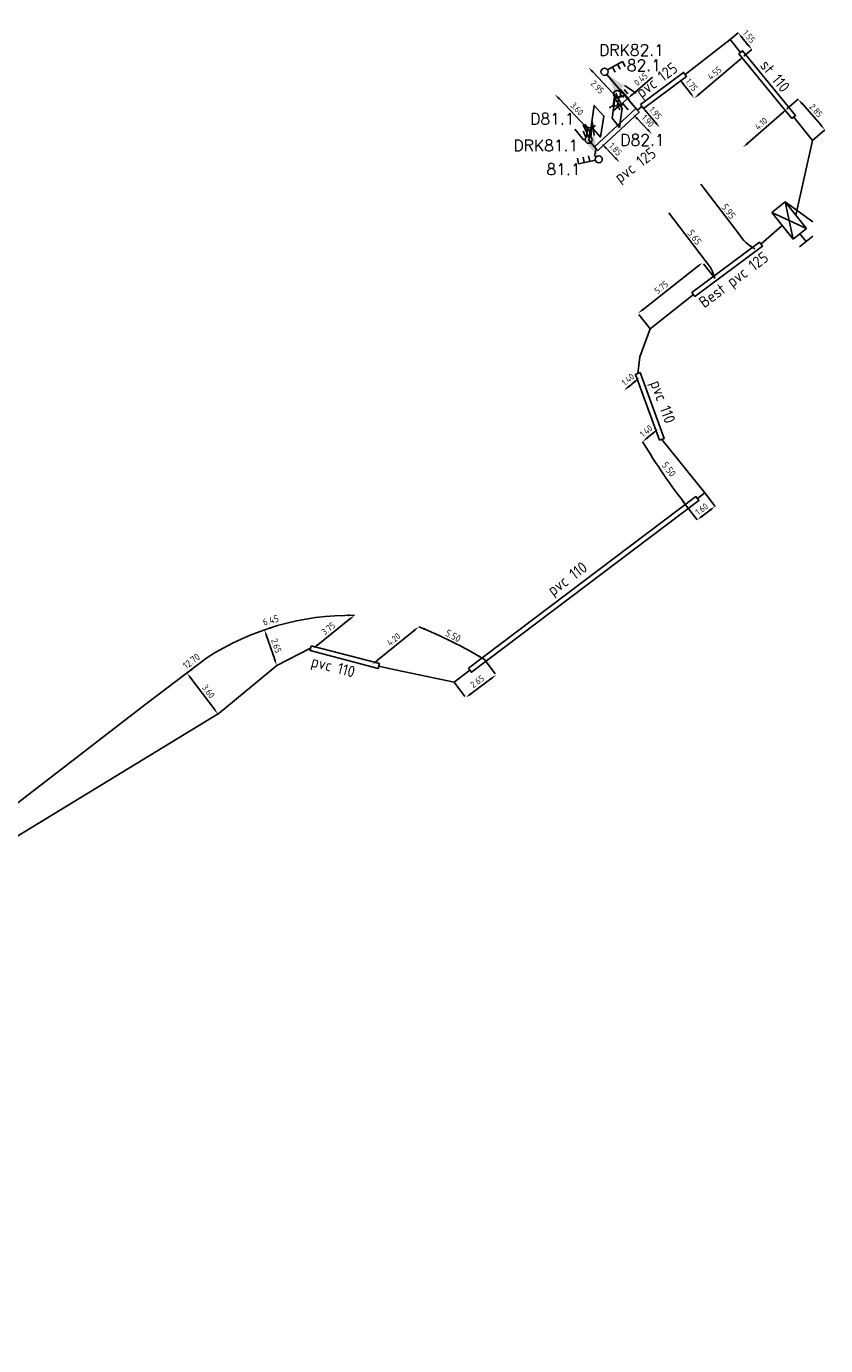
# Model space of a CAD drawing. Header units: metres. Extents: x 139951 to 140063, y 457693 to 457786.
# Tile 2 of 2: x 140007 to 140063, y 457693 to 457786. Entities that reach past the tile are written whole.
import ezdxf
from ezdxf.enums import TextEntityAlignment as Align

# ---------------------------------------------------------------- set-up
doc = ezdxf.new("R2010")
doc.units = ezdxf.units.M
doc.linetypes.add('HIDDEN', pattern=[9.525, 6.35, -3.175])
for name, color, linetype in [('00VTN-KABEL', 6, 'Continuous'), ('00VTN-MAATVOERING', 1, 'Continuous'), ('00VTN-MANTELBUIS', 4, 'Continuous'), ('02', 3, 'Continuous'), ('DETECTIELUSSEN', 2, 'Continuous'), ('SYMBOLEN', 3, 'Continuous')]:
    doc.layers.add(name, color=color, linetype=linetype)
doc.styles.add('iso2', font='isocp.shx')
doc.styles.add('SIMPLEX', font='simplex.shx')
doc.dimstyles.new('ISO-25', dxfattribs={"dimtxt": 0.45, "dimasz": 0.45, "dimexe": 0, "dimexo": 0.625, "dimgap": 0.2, "dimtad": 1, "dimrnd": 0.05, "dimdsep": 46, "dimtxsty": 'iso2', "dimcen": 2.5, "dimadec": 0, "dimazin": 0, "dimtfac": 1, "dimtmove": 0, "dimatfit": 3, "dimfxl": 1, "dimarcsym": 0})

# ---------------------------------------------------------------- blocks, each defined once
blk = doc.blocks.new('u22')
at = {"layer": 'SYMBOLEN'}
for p, q in [((0, -1.2), (0, 1.2)), ((0, -1.2), (4.8, 1.2)), ((0, 1.2), (4.8, -1.2)), ((0, 1.2), (4.8, 1.2)), ((4.8, 1.2), (4.8, -1.2)), ((4.8, -1.2), (0, -1.2))]:
    blk.add_line(p, q, dxfattribs=at)
blk = doc.blocks.new('klep')
at = {"layer": 'SYMBOLEN'}
for p, q in [((0, 1.2), (4.64, 2.44)), ((4.8, 0), (6.18, 0)), ((6.18, 1.2), (6.18, -1.2))]:
    blk.add_line(p, q, dxfattribs=at)
blk = doc.blocks.new('u9')
at = {"layer": 'SYMBOLEN'}
blk.add_circle((0, 0), 0.5, dxfattribs=at)
blk = doc.blocks.new('U19')
at = {"layer": 'SYMBOLEN'}
for p, q in [((0.39, 0.31), (1.75, 0.31)), ((0.4, -0.3), (1.73, -0.3))]:
    blk.add_line(p, q, dxfattribs=at)
blk.add_arc((2.49, -0.01), 0.815, 116.8133, 243.1867, dxfattribs=at)
blk = doc.blocks.new('u3')
at = {"layer": 'SYMBOLEN'}
for p, q in [((2.8, 0.8), (4.73, 1.32)), ((2.8, 0), (4.8, 0)), ((3.2, 0.4), (4, 0.4)), ((2.8, -0.8), (4.73, -1.32)), ((3.2, -0.4), (4, -0.4))]:
    blk.add_line(p, q, dxfattribs=at)
blk.add_solid([(0, 0), (2.8, 0.8), (2.8, -0.8)], dxfattribs=at)
blk = doc.blocks.new('u10')
at = {"layer": 'SYMBOLEN'}
for p, q in [((0, 0), (2.4, 0)), ((0.8, 0), (0.8, 0.8)), ((1.6, 0), (1.6, 0.8)), ((2.4, 0), (2.4, 0.8))]:
    blk.add_line(p, q, dxfattribs=at)
blk = doc.blocks.new('*D7')
at = {"layer": '00VTN-MAATVOERING', "color": 0, "lineweight": -2, "ltscale": 0.2}
blk.add_line((140053.93, 457780.89), (140053.424, 457781.552), dxfattribs=at)
at = {"layer": '00VTN-MAATVOERING', "color": 0, "ltscale": 0.2}
for points in [[(140053.483, 457781.598), (140053.364, 457781.507), (140053.15, 457781.91)], [(140053.989, 457780.936), (140053.87, 457780.845), (140054.203, 457780.533)]]:
    blk.add_solid(points, dxfattribs=at)
at = {"layer": 'Defpoints', "color": 0, "ltscale": 0.2}
for p in [(140053.15, 457781.91), (140053.15, 457781.91), (140054.203, 457780.533)]:
    blk.add_point(p, dxfattribs=at)
at = {"layer": '00VTN-MAATVOERING', "color": 0, "ltscale": 0.2, "insert": (140054.014, 457781.479), "char_height": 0.45, "attachment_point": 5, "rotation": 307.4071, "style": 'iso2'}
blk.add_mtext('1.75', dxfattribs=at)
blk = doc.blocks.new('*D8')
at = {"layer": '00VTN-MAATVOERING', "color": 0, "linetype": 'HIDDEN', "lineweight": -2, "ltscale": 0.2}
for p, q in [((140049.91, 457779.408), (140049.909, 457779.407)), ((140051.23, 457778.017), (140051.229, 457778.016))]:
    blk.add_line(p, q, dxfattribs=at)
at = {"layer": '00VTN-MAATVOERING', "color": 0, "lineweight": -2, "ltscale": 0.2}
blk.add_line((140050.219, 457779.081), (140050.92, 457778.343), dxfattribs=at)
at = {"layer": '00VTN-MAATVOERING', "color": 0, "ltscale": 0.2}
for points in [[(140050.273, 457779.132), (140050.165, 457779.029), (140049.909, 457779.407)], [(140050.974, 457778.394), (140050.865, 457778.291), (140051.229, 457778.016)]]:
    blk.add_solid(points, dxfattribs=at)
at = {"layer": 'Defpoints', "color": 0, "ltscale": 0.2}
for p in [(140049.91, 457779.408), (140051.229, 457778.016), (140051.23, 457778.017)]:
    blk.add_point(p, dxfattribs=at)
at = {"layer": '00VTN-MAATVOERING', "color": 0, "ltscale": 0.2, "insert": (140050.937, 457778.942), "char_height": 0.45, "attachment_point": 5, "rotation": 313.50577, "style": 'iso2'}
blk.add_mtext('1.90', dxfattribs=at)
blk = doc.blocks.new('*D9')
at = {"layer": '00VTN-MAATVOERING', "color": 0, "lineweight": -2, "ltscale": 0.2}
blk.add_line((140050.816, 457779.612), (140051.485, 457778.822), dxfattribs=at)
at = {"layer": '00VTN-MAATVOERING', "color": 0, "ltscale": 0.2}
for points in [[(140050.873, 457779.66), (140050.759, 457779.564), (140050.525, 457779.955)], [(140051.542, 457778.87), (140051.427, 457778.773), (140051.775, 457778.478)]]:
    blk.add_solid(points, dxfattribs=at)
at = {"layer": 'Defpoints', "color": 0, "ltscale": 0.2}
for p in [(140050.525, 457779.955), (140051.775, 457778.478), (140051.775, 457778.478)]:
    blk.add_point(p, dxfattribs=at)
at = {"layer": '00VTN-MAATVOERING', "color": 0, "ltscale": 0.2, "insert": (140051.475, 457779.492), "char_height": 0.45, "attachment_point": 5, "rotation": 310.24068, "style": 'iso2'}
blk.add_mtext('1.95', dxfattribs=at)
blk = doc.blocks.new('*D10')
at = {"layer": '00VTN-MAATVOERING', "color": 0, "lineweight": -2, "ltscale": 0.2}
blk.add_line((140054.547, 457780.824), (140057.347, 457783.194), dxfattribs=at)
at = {"layer": '00VTN-MAATVOERING', "color": 0, "linetype": 'HIDDEN', "lineweight": -2, "ltscale": 0.2}
for p, q in [((140057.691, 457783.485), (140057.691, 457783.485)), ((140054.203, 457780.533), (140054.203, 457780.533))]:
    blk.add_line(p, q, dxfattribs=at)
at = {"layer": '00VTN-MAATVOERING', "color": 0, "ltscale": 0.2}
for points in [[(140057.299, 457783.251), (140057.396, 457783.137), (140057.691, 457783.485)], [(140054.498, 457780.881), (140054.595, 457780.766), (140054.203, 457780.533)]]:
    blk.add_solid(points, dxfattribs=at)
at = {"layer": 'Defpoints', "color": 0, "ltscale": 0.2}
for p in [(140057.691, 457783.485), (140057.691, 457783.485), (140054.203, 457780.533)]:
    blk.add_point(p, dxfattribs=at)
at = {"layer": '00VTN-MAATVOERING', "color": 0, "ltscale": 0.2, "insert": (140055.634, 457782.301), "char_height": 0.45, "attachment_point": 5, "rotation": 40.24024, "style": 'iso2'}
blk.add_mtext('4.55', dxfattribs=at)
blk = doc.blocks.new('*D11')
at = {"layer": '00VTN-MAATVOERING', "color": 0, "lineweight": -2, "ltscale": 0.2}
blk.add_line((140057.971, 457777.377), (140060.389, 457779.491), dxfattribs=at)
at = {"layer": '00VTN-MAATVOERING', "color": 0, "ltscale": 0.2}
for points in [[(140060.34, 457779.547), (140060.438, 457779.435), (140060.728, 457779.787)], [(140057.921, 457777.434), (140058.02, 457777.321), (140057.632, 457777.081)]]:
    blk.add_solid(points, dxfattribs=at)
at = {"layer": 'Defpoints', "color": 0, "ltscale": 0.2}
for p in [(140060.728, 457779.787), (140060.728, 457779.787), (140057.632, 457777.081)]:
    blk.add_point(p, dxfattribs=at)
at = {"layer": '00VTN-MAATVOERING', "color": 0, "ltscale": 0.2, "insert": (140058.9, 457778.754), "char_height": 0.45, "attachment_point": 5, "rotation": 41.15897, "style": 'iso2'}
blk.add_mtext('4.10', dxfattribs=at)
blk = doc.blocks.new('*D12')
at = {"layer": '00VTN-MAATVOERING', "color": 0, "linetype": 'HIDDEN', "lineweight": -2, "ltscale": 0.2}
for p, q in [((140056.722, 457784.665), (140057.293, 457785.133)), ((140057.691, 457783.485), (140058.262, 457783.954))]:
    blk.add_line(p, q, dxfattribs=at)
at = {"layer": '00VTN-MAATVOERING', "color": 0, "lineweight": -2, "ltscale": 0.2}
blk.add_line((140057.976, 457784.301), (140057.578, 457784.786), dxfattribs=at)
at = {"layer": '00VTN-MAATVOERING', "color": 0, "ltscale": 0.2}
for points in [[(140057.636, 457784.833), (140057.52, 457784.738), (140057.293, 457785.133)], [(140058.034, 457784.349), (140057.918, 457784.254), (140058.262, 457783.954)]]:
    blk.add_solid(points, dxfattribs=at)
at = {"layer": 'Defpoints', "color": 0, "ltscale": 0.2}
for p in [(140057.293, 457785.133), (140056.722, 457784.665), (140057.691, 457783.485)]:
    blk.add_point(p, dxfattribs=at)
at = {"layer": '00VTN-MAATVOERING', "color": 0, "ltscale": 0.2, "insert": (140058.055, 457784.875), "char_height": 0.45, "attachment_point": 5, "rotation": 309.40147, "style": 'iso2'}
blk.add_mtext('1.55', dxfattribs=at)
blk = doc.blocks.new('*D13')
at = {"layer": '00VTN-MAATVOERING', "color": 0, "linetype": 'HIDDEN', "lineweight": -2, "ltscale": 0.2}
for p, q in [((140060.719, 457779.783), (140061.506, 457780.472)), ((140062.521, 457777.566), (140063.386, 457778.324))]:
    blk.add_line(p, q, dxfattribs=at)
at = {"layer": '00VTN-MAATVOERING', "color": 0, "lineweight": -2, "ltscale": 0.2}
blk.add_line((140061.803, 457780.133), (140063.09, 457778.662), dxfattribs=at)
at = {"layer": '00VTN-MAATVOERING', "color": 0, "ltscale": 0.2}
for points in [[(140061.859, 457780.183), (140061.746, 457780.084), (140061.506, 457780.472)], [(140063.146, 457778.712), (140063.034, 457778.613), (140063.386, 457778.324)]]:
    blk.add_solid(points, dxfattribs=at)
at = {"layer": 'Defpoints', "color": 0, "ltscale": 0.2}
for p in [(140060.719, 457779.783), (140063.386, 457778.324), (140062.521, 457777.566)]:
    blk.add_point(p, dxfattribs=at)
at = {"layer": '00VTN-MAATVOERING', "color": 0, "ltscale": 0.2, "insert": (140062.766, 457779.678), "char_height": 0.45, "attachment_point": 5, "rotation": 311.18794, "style": 'iso2'}
blk.add_mtext('2.85', dxfattribs=at)
blk = doc.blocks.new('*D14')
at = {"layer": '00VTN-MAATVOERING', "color": 0, "linetype": 'HIDDEN', "lineweight": -2, "ltscale": 0.2}
for p, q in [((140050.345, 457760.878), (140050.345, 457760.877)), ((140049.271, 457759.993), (140049.271, 457759.992))]:
    blk.add_line(p, q, dxfattribs=at)
at = {"layer": '00VTN-MAATVOERING', "color": 0, "lineweight": -2, "ltscale": 0.2}
blk.add_line((140049.619, 457760.279), (140049.998, 457760.591), dxfattribs=at)
at = {"layer": '00VTN-MAATVOERING', "color": 0, "ltscale": 0.2}
for points in [[(140049.95, 457760.649), (140050.046, 457760.533), (140050.345, 457760.877)], [(140049.571, 457760.337), (140049.666, 457760.221), (140049.271, 457759.992)]]:
    blk.add_solid(points, dxfattribs=at)
at = {"layer": 'Defpoints', "color": 0, "ltscale": 0.2}
for p in [(140050.345, 457760.878), (140050.345, 457760.877), (140049.271, 457759.993)]:
    blk.add_point(p, dxfattribs=at)
at = {"layer": '00VTN-MAATVOERING', "color": 0, "ltscale": 0.2, "insert": (140049.538, 457760.763), "char_height": 0.45, "attachment_point": 5, "rotation": 39.49542, "style": 'iso2'}
blk.add_mtext('1.40', dxfattribs=at)
blk = doc.blocks.new('*D15')
at = {"layer": '00VTN-MAATVOERING', "color": 0, "lineweight": -2, "ltscale": 0.2}
blk.add_line((140050.923, 457756.671), (140051.304, 457756.984), dxfattribs=at)
at = {"layer": '00VTN-MAATVOERING', "color": 0, "linetype": 'HIDDEN', "lineweight": -2, "ltscale": 0.2}
for p, q in [((140051.652, 457757.27), (140051.652, 457757.27)), ((140050.575, 457756.385), (140050.575, 457756.385))]:
    blk.add_line(p, q, dxfattribs=at)
at = {"layer": '00VTN-MAATVOERING', "color": 0, "ltscale": 0.2}
for points in [[(140051.257, 457757.042), (140051.352, 457756.927), (140051.652, 457757.27)], [(140050.875, 457756.729), (140050.97, 457756.613), (140050.575, 457756.385)]]:
    blk.add_solid(points, dxfattribs=at)
at = {"layer": 'Defpoints', "color": 0, "ltscale": 0.2}
for p in [(140051.652, 457757.27), (140051.652, 457757.27), (140050.575, 457756.385)]:
    blk.add_point(p, dxfattribs=at)
at = {"layer": '00VTN-MAATVOERING', "color": 0, "ltscale": 0.2, "insert": (140050.822, 457757.139), "char_height": 0.45, "attachment_point": 5, "rotation": 39.39361, "style": 'iso2'}
blk.add_mtext('1.40', dxfattribs=at)
blk = doc.blocks.new('*D16')
at = {"layer": '00VTN-MAATVOERING', "color": 0, "lineweight": -2, "ltscale": 0.2}
blk.add_line((140034.49, 457743.09), (140031.941, 457741.014), dxfattribs=at)
at = {"layer": '00VTN-MAATVOERING', "color": 0, "ltscale": 0.2}
for points in [[(140034.443, 457743.148), (140034.537, 457743.032), (140034.839, 457743.374)], [(140031.894, 457741.072), (140031.989, 457740.956), (140031.592, 457740.73)]]:
    blk.add_solid(points, dxfattribs=at)
at = {"layer": 'Defpoints', "color": 0, "ltscale": 0.2}
for p in [(140034.839, 457743.374), (140031.592, 457740.73), (140031.592, 457740.73)]:
    blk.add_point(p, dxfattribs=at)
at = {"layer": '00VTN-MAATVOERING', "color": 0, "ltscale": 0.2, "insert": (140033.079, 457742.489), "char_height": 0.45, "attachment_point": 5, "rotation": 39.15904, "style": 'iso2'}
blk.add_mtext('4.20', dxfattribs=at)
blk = doc.blocks.new('*D17')
at = {"layer": '00VTN-MAATVOERING', "color": 0, "lineweight": -2, "ltscale": 0.2}
blk.add_line((140029.973, 457743.9), (140027.738, 457742.112), dxfattribs=at)
at = {"layer": '00VTN-MAATVOERING', "color": 0, "ltscale": 0.2}
for points in [[(140029.927, 457743.958), (140030.02, 457743.841), (140030.325, 457744.181)], [(140027.691, 457742.17), (140027.785, 457742.053), (140027.387, 457741.83)]]:
    blk.add_solid(points, dxfattribs=at)
at = {"layer": 'Defpoints', "color": 0, "ltscale": 0.2}
for p in [(140030.325, 457744.181), (140027.387, 457741.83), (140027.387, 457741.83)]:
    blk.add_point(p, dxfattribs=at)
at = {"layer": '00VTN-MAATVOERING', "color": 0, "ltscale": 0.2, "insert": (140028.482, 457743.251), "char_height": 0.45, "attachment_point": 5, "rotation": 38.66066, "style": 'iso2'}
blk.add_mtext('3.75', dxfattribs=at)
blk = doc.blocks.new('*D18')
at = {"layer": '00VTN-MAATVOERING', "color": 0, "lineweight": -2, "ltscale": 0.2}
blk.add_line((140048.654, 457776.344), (140048.007, 457777.025), dxfattribs=at)
at = {"layer": '00VTN-MAATVOERING', "color": 0, "ltscale": 0.2}
for points in [[(140048.061, 457777.077), (140047.952, 457776.974), (140047.697, 457777.352)], [(140048.708, 457776.396), (140048.6, 457776.293), (140048.964, 457776.018)]]:
    blk.add_solid(points, dxfattribs=at)
at = {"layer": 'Defpoints', "color": 0, "ltscale": 0.2}
for p in [(140047.697, 457777.352), (140047.697, 457777.352), (140048.964, 457776.018)]:
    blk.add_point(p, dxfattribs=at)
at = {"layer": '00VTN-MAATVOERING', "color": 0, "ltscale": 0.2, "insert": (140048.667, 457776.947), "char_height": 0.45, "attachment_point": 5, "rotation": 313.54125, "style": 'iso2'}
blk.add_mtext('1.85', dxfattribs=at)
blk = doc.blocks.new('*D23')
at = {"layer": '00VTN-MAATVOERING', "color": 0, "linetype": 'HIDDEN', "lineweight": -2, "ltscale": 0.2}
for p, q in [((140018.633, 457740.19), (140018.542, 457740.12)), ((140020.818, 457737.306), (140020.726, 457737.237))]:
    blk.add_line(p, q, dxfattribs=at)
at = {"layer": '00VTN-MAATVOERING', "color": 0, "lineweight": -2, "ltscale": 0.2}
blk.add_line((140020.455, 457737.596), (140018.813, 457739.762), dxfattribs=at)
at = {"layer": '00VTN-MAATVOERING', "color": 0, "ltscale": 0.2}
for points in [[(140018.873, 457739.807), (140018.754, 457739.716), (140018.542, 457740.12)], [(140020.514, 457737.641), (140020.395, 457737.55), (140020.726, 457737.237)]]:
    blk.add_solid(points, dxfattribs=at)
at = {"layer": 'Defpoints', "color": 0, "ltscale": 0.2}
for p in [(140018.542, 457740.12), (140018.633, 457740.19), (140020.818, 457737.306)]:
    blk.add_point(p, dxfattribs=at)
at = {"layer": '00VTN-MAATVOERING', "color": 0, "ltscale": 0.2, "insert": (140020.051, 457738.832), "char_height": 0.45, "attachment_point": 5, "rotation": 307.15173, "style": 'iso2'}
blk.add_mtext('3.60', dxfattribs=at)
blk = doc.blocks.new('*D24')
at = {"layer": '00VTN-MAATVOERING', "color": 0, "linetype": 'HIDDEN', "lineweight": -2, "ltscale": 0.2}
for p, q in [((140024.003, 457743.165), (140023.991, 457743.161)), ((140024.869, 457740.657), (140024.857, 457740.653))]:
    blk.add_line(p, q, dxfattribs=at)
at = {"layer": '00VTN-MAATVOERING', "color": 0, "lineweight": -2, "ltscale": 0.2}
blk.add_line((140024.71, 457741.078), (140024.138, 457742.735), dxfattribs=at)
at = {"layer": '00VTN-MAATVOERING', "color": 0, "ltscale": 0.2}
for points in [[(140024.209, 457742.76), (140024.067, 457742.711), (140023.991, 457743.161)], [(140024.781, 457741.102), (140024.639, 457741.054), (140024.857, 457740.653)]]:
    blk.add_solid(points, dxfattribs=at)
at = {"layer": 'Defpoints', "color": 0, "ltscale": 0.2}
for p in [(140023.991, 457743.161), (140024.003, 457743.165), (140024.869, 457740.657)]:
    blk.add_point(p, dxfattribs=at)
at = {"layer": '00VTN-MAATVOERING', "color": 0, "ltscale": 0.2, "insert": (140024.828, 457742.038), "char_height": 0.45, "attachment_point": 5, "rotation": 289.04015, "style": 'iso2'}
blk.add_mtext('2.65', dxfattribs=at)
blk = doc.blocks.new('*D28')
at = {"layer": '00VTN-MAATVOERING', "color": 0, "linetype": 'HIDDEN', "lineweight": -2, "ltscale": 0.2}
for p, q in [((140054.952, 457752.788), (140055.67, 457751.837)), ((140053.691, 457751.836), (140054.409, 457750.885))]:
    blk.add_line(p, q, dxfattribs=at)
at = {"layer": '00VTN-MAATVOERING', "color": 0, "lineweight": -2, "ltscale": 0.2}
blk.add_line((140054.769, 457751.156), (140055.311, 457751.566), dxfattribs=at)
at = {"layer": '00VTN-MAATVOERING', "color": 0, "ltscale": 0.2}
for points in [[(140055.266, 457751.626), (140055.356, 457751.506), (140055.67, 457751.837)], [(140054.723, 457751.216), (140054.814, 457751.096), (140054.409, 457750.885)]]:
    blk.add_solid(points, dxfattribs=at)
at = {"layer": 'Defpoints', "color": 0, "ltscale": 0.2}
for p in [(140054.952, 457752.788), (140053.691, 457751.836), (140055.67, 457751.837)]:
    blk.add_point(p, dxfattribs=at)
at = {"layer": '00VTN-MAATVOERING', "color": 0, "ltscale": 0.2, "insert": (140054.725, 457751.656), "char_height": 0.45, "attachment_point": 5, "rotation": 37.06341, "style": 'iso2'}
blk.add_mtext('1.60', dxfattribs=at)
blk = doc.blocks.new('*D29')
at = {"layer": '00VTN-MAATVOERING', "color": 0, "lineweight": -2, "ltscale": 0.2}
blk.add_line((140047.076, 457782.384), (140048.506, 457780.881), dxfattribs=at)
at = {"layer": '00VTN-MAATVOERING', "color": 0, "ltscale": 0.2}
for points in [[(140047.13, 457782.436), (140047.022, 457782.332), (140046.766, 457782.71)], [(140048.56, 457780.933), (140048.451, 457780.829), (140048.816, 457780.555)]]:
    blk.add_solid(points, dxfattribs=at)
at = {"layer": 'Defpoints', "color": 0, "ltscale": 0.2}
for p in [(140046.766, 457782.71), (140048.816, 457780.555), (140048.816, 457780.555)]:
    blk.add_point(p, dxfattribs=at)
at = {"layer": '00VTN-MAATVOERING', "color": 0, "ltscale": 0.2, "insert": (140047.389, 457781.33), "char_height": 0.45, "attachment_point": 5, "rotation": 313.56743, "style": 'iso2'}
blk.add_mtext('2.95', dxfattribs=at)
blk = doc.blocks.new('*D30')
at = {"layer": '00VTN-MAATVOERING', "color": 0, "lineweight": -2, "ltscale": 0.2}
blk.add_line((140044.72, 457780.484), (140046.583, 457778.524), dxfattribs=at)
at = {"layer": '00VTN-MAATVOERING', "color": 0, "ltscale": 0.2}
for points in [[(140044.774, 457780.535), (140044.666, 457780.432), (140044.41, 457780.81)], [(140046.637, 457778.575), (140046.528, 457778.472), (140046.893, 457778.197)]]:
    blk.add_solid(points, dxfattribs=at)
at = {"layer": 'Defpoints', "color": 0, "ltscale": 0.2}
for p in [(140044.41, 457780.81), (140046.893, 457778.197), (140046.893, 457778.197)]:
    blk.add_point(p, dxfattribs=at)
at = {"layer": '00VTN-MAATVOERING', "color": 0, "ltscale": 0.2, "insert": (140045.96, 457779.796), "char_height": 0.45, "attachment_point": 5, "rotation": 313.54125, "style": 'iso2'}
blk.add_mtext('3.60', dxfattribs=at)
blk = doc.blocks.new('*D31')
at = {"layer": '00VTN-MAATVOERING', "color": 0, "linetype": 'HIDDEN', "lineweight": -2, "ltscale": 0.2}
for p, q in [((140039.449, 457741.079), (140040.27, 457739.983)), ((140037.319, 457739.483), (140038.14, 457738.387))]:
    blk.add_line(p, q, dxfattribs=at)
at = {"layer": '00VTN-MAATVOERING', "color": 0, "lineweight": -2, "ltscale": 0.2}
blk.add_line((140039.91, 457739.713), (140038.501, 457738.657), dxfattribs=at)
at = {"layer": '00VTN-MAATVOERING', "color": 0, "ltscale": 0.2}
for points in [[(140039.865, 457739.773), (140039.955, 457739.653), (140040.27, 457739.983)], [(140038.456, 457738.717), (140038.546, 457738.597), (140038.14, 457738.387)]]:
    blk.add_solid(points, dxfattribs=at)
at = {"layer": 'Defpoints', "color": 0, "ltscale": 0.2}
for p in [(140039.449, 457741.079), (140037.319, 457739.483), (140038.14, 457738.387)]:
    blk.add_point(p, dxfattribs=at)
at = {"layer": '00VTN-MAATVOERING', "color": 0, "ltscale": 0.2, "insert": (140038.95, 457739.525), "char_height": 0.45, "attachment_point": 5, "rotation": 36.85524, "style": 'iso2'}
blk.add_mtext('2.65', dxfattribs=at)
blk = doc.blocks.new('*D32')
at = {"layer": '00VTN-MAATVOERING', "color": 0, "lineweight": -2, "ltscale": 0.2}
blk.add_line((140054.435, 457768.701), (140050.606, 457765.692), dxfattribs=at)
at = {"layer": '00VTN-MAATVOERING', "color": 0, "linetype": 'HIDDEN', "lineweight": -2, "ltscale": 0.2}
for p, q in [((140055.641, 457767.895), (140054.788, 457768.979)), ((140051.104, 457764.33), (140050.252, 457765.414))]:
    blk.add_line(p, q, dxfattribs=at)
at = {"layer": '00VTN-MAATVOERING', "color": 0, "ltscale": 0.2}
for points in [[(140054.388, 457768.76), (140054.481, 457768.642), (140054.788, 457768.979)], [(140050.559, 457765.751), (140050.652, 457765.633), (140050.252, 457765.414)]]:
    blk.add_solid(points, dxfattribs=at)
at = {"layer": 'Defpoints', "color": 0, "ltscale": 0.2}
for p in [(140055.641, 457767.895), (140050.252, 457765.414), (140051.104, 457764.33)]:
    blk.add_point(p, dxfattribs=at)
at = {"layer": '00VTN-MAATVOERING', "color": 0, "ltscale": 0.2, "insert": (140051.887, 457767.24), "char_height": 0.45, "attachment_point": 5, "rotation": 38.16084, "style": 'iso2'}
blk.add_mtext('5.75', dxfattribs=at)
blk = doc.blocks.new('*D33')
at = {"layer": '00VTN-MAATVOERING', "color": 0, "lineweight": -2, "ltscale": 0.2}
for p, q in [((140049.853, 457780.801), (140051.266, 457782.01)), ((140049.152, 457780.201), (140049.511, 457780.509)), ((140048.81, 457779.909), (140048.468, 457779.616))]:
    blk.add_line(p, q, dxfattribs=at)
at = {"layer": '00VTN-MAATVOERING', "color": 0, "linetype": 'HIDDEN', "lineweight": -2, "ltscale": 0.2}
for p, q in [((140049.559, 457779.726), (140049.152, 457780.201)), ((140049.918, 457780.034), (140049.511, 457780.509))]:
    blk.add_line(p, q, dxfattribs=at)
at = {"layer": '00VTN-MAATVOERING', "color": 0, "ltscale": 0.2}
for points in [[(140048.762, 457779.966), (140048.859, 457779.852), (140049.152, 457780.201)], [(140049.805, 457780.858), (140049.902, 457780.744), (140049.511, 457780.509)]]:
    blk.add_solid(points, dxfattribs=at)
at = {"layer": 'Defpoints', "color": 0, "ltscale": 0.2}
for p in [(140049.152, 457780.201), (140049.511, 457780.509), (140049.511, 457780.509)]:
    blk.add_point(p, dxfattribs=at)
at = {"layer": '00VTN-MAATVOERING', "color": 0, "ltscale": 0.2, "insert": (140050.454, 457781.875), "char_height": 0.45, "attachment_point": 5, "rotation": 40.55062, "style": 'iso2'}
blk.add_mtext('0.45', dxfattribs=at)

msp = doc.modelspace()

# ---------------------------------------------------------------- linework, layer by layer
at = {"layer": '00VTN-KABEL'}
for p, q in [((140048.96, 457781.008), (140049.029, 457781.073)), ((140048.614, 457780.485), (140049.323, 457780.729)), ((140046.802, 457777.596), (140046.946, 457778.55))]:
    msp.add_line(p, q, dxfattribs=at)
for points in [[(140053.562, 457782.216), (140056.722, 457784.665), (140057.461, 457783.764)], [(140048.059, 457782.206), (140049.029, 457781.073), (140050.213, 457779.689)], [(140050.213, 457779.689), (140050.525, 457779.955)], [(140061.195, 457779.218), (140062.521, 457777.566), (140061.347, 457772.322)], [(140047.306, 457776.989), (140046.802, 457777.596)], [(140047.199, 457776.522), (140047.306, 457776.989)], [(140047.31, 457776.417), (140047.199, 457776.522)], [(140060.381, 457771.599), (140058.889, 457770.269)], [(140054.141, 457766.74), (140051.104, 457764.33), (140050.381, 457762.347), (140050.235, 457761.182)], [(140051.916, 457756.543), (140054.952, 457752.788), (140054.425, 457752.39)], [(140027.24, 457741.863), (140024.869, 457740.657), (140024.869, 457740.657), (140020.818, 457737.306), (140005.17, 457727.788), (140002.926, 457726.286), (139994.196, 457720.289), (139983.164, 457711.404), (139972.142, 457703.628), (139957.706, 457693.172), (139957.205, 457692.828)], [(140038.436, 457740.314), (140037.319, 457739.483), (140032.847, 457740.417), (140032.034, 457740.615)]]:
    msp.add_lwpolyline(points, dxfattribs=at)
at = {"layer": '00VTN-MAATVOERING', "ltscale": 0.2}
for points in [[(140054.672, 457774.491), (140057.334, 457770.999, 0.131348), (140058.463, 457769.953, 1.314504)], [(140052.411, 457772.48), (140055.345, 457768.642, -0.064621), (140055.646, 457767.859, 1.314504)], [(140050.573, 457756.384, 0.029596), (140053.693, 457751.837, 2.86179)], [(140030.325, 457744.181, 0.148249), (140019.952, 457741.189), (140015.577, 457737.874), (140010.238, 457733.771), (140004.899, 457729.669), (139993.524, 457721.07), (139986.99, 457716.132), (139984.758, 457714.444), (139970.32, 457703.975), (139964.221, 457699.565), (139957.803, 457694.926), (139956.854, 457694.24), (139956.378, 457693.908)], [(140034.839, 457743.374, -0.039146), (140039.449, 457741.079, 0.325393)]]:
    msp.add_lwpolyline(points, format="xyb", dxfattribs=at)
at = {"layer": '00VTN-MAATVOERING'}
for points in [[(140054.885, 457774.088), (140054.672, 457774.491), (140055.004, 457774.179)], [(140052.625, 457772.076), (140052.412, 457772.48), (140052.744, 457772.167)], [(140058.122, 457770.256), (140058.463, 457769.953), (140058.043, 457770.129)], [(140055.577, 457768.31), (140055.646, 457767.859), (140055.435, 457768.263)], [(140050.744, 457755.962), (140050.574, 457756.385), (140050.872, 457756.04)], [(140053.478, 457752.24), (140053.693, 457751.837), (140053.359, 457752.148)], [(140029.875, 457744.257), (140030.325, 457744.181), (140029.875, 457744.107)], [(140024.448, 457743.227), (140023.991, 457743.161), (140024.402, 457743.37)], [(140035.227, 457743.133), (140034.839, 457743.374), (140035.284, 457743.272)], [(140039.099, 457741.372), (140039.449, 457741.079), (140039.023, 457741.243)], [(140018.949, 457740.326), (140018.542, 457740.12), (140018.86, 457740.447)]]:
    msp.add_solid(points, dxfattribs=at)
at = {"layer": '00VTN-MANTELBUIS'}
for points in [[(140061.06, 457779.107), (140061.331, 457779.329), (140057.596, 457783.876), (140057.326, 457783.653)], [(140050.421, 457780.096), (140050.63, 457779.815), (140053.667, 457782.076), (140053.458, 457782.357)], [(140047.187, 457777.117), (140047.426, 457776.861), (140050.332, 457779.561), (140050.094, 457779.817)], [(140054.037, 457766.881), (140054.246, 457766.6), (140058.993, 457770.129), (140058.784, 457770.409)], [(140051.751, 457756.483), (140052.08, 457756.602), (140050.399, 457761.242), (140050.07, 457761.123)], [(140038.331, 457740.454), (140038.542, 457740.175), (140054.53, 457752.25), (140054.319, 457752.53)], [(140027.284, 457742.032), (140027.196, 457741.694), (140031.99, 457740.445), (140032.078, 457740.784)]]:
    msp.add_lwpolyline(points, close=True, dxfattribs=at)
at = {"layer": 'DETECTIELUSSEN'}
for points in [[(140048.614, 457780.485), (140049.132, 457779.845), (140048.941, 457778.485), (140048.423, 457779.125)], [(140046.946, 457778.55), (140047.17, 457780.027), (140047.848, 457779.284), (140047.624, 457777.807)]]:
    msp.add_lwpolyline(points, close=True, dxfattribs=at)

# ---------------------------------------------------------------- block references
at = {"zscale": 0.5}
for name, p, xscale, yscale, rotation in [('u9', (140047.897, 457782.396), 0.4999999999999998, 0.4999999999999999, 42.05142002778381), ('u9', (140048.777, 457780.837), 0.4999999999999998, 0.5, 21.33380946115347), ('U19', (140048.777, 457780.837), 0.4999999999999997, 0.4999999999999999, 261.1328479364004), ('U19', (140046.774, 457777.618), 0.4999999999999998, 0.4999999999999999, 84.38184915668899), ('u9', (140046.774, 457777.618), 0.4999999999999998, 0.5, 204.5828106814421), ('u9', (140047.49, 457776.244), 0.4999999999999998, 0.5, 204.5828106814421)]:
    msp.add_blockref(name, p, dxfattribs=dict(at, xscale=xscale, yscale=yscale, rotation=rotation))
at = {"layer": '02', "zscale": 0.5}
for name, p, xscale, yscale, rotation in [('u10', (140048.104, 457782.536), -0.5000000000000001, 0.4999999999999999, 209.1463991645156), ('u3', (140048.064, 457782.21), 0.5, 0.4999999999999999, 311.6841754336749), ('u3', (140047.386, 457776.471), 0.5, 0.5, 114.2155660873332), ('u10', (140047.251, 457776.172), -0.5000000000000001, 0.5, 11.67778981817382)]:
    msp.add_blockref(name, p, dxfattribs=dict(at, xscale=xscale, yscale=yscale, rotation=rotation))
at = {"layer": 'SYMBOLEN', "xscale": 0.4999999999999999, "yscale": 0.5, "zscale": 0.5, "rotation": 308.9312426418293}
for name in ['klep', 'u22']:
    msp.add_blockref(name, (140060.121, 457772.874), dxfattribs=at)

# ---------------------------------------------------------------- texts
at = {"layer": '00VTN-MAATVOERING', "style": 'iso2'}
for s, rotation, p in [('5.95', 307.05086, (140056.083, 457772.879)), ('5.65', 307.05086, (140053.686, 457771.051)), ('5.50', 307.58675, (140051.889, 457754.732)), ('6.45', 15.98435, (140023.962, 457743.439)), ('5.50', 332, (140036.652, 457742.774)), ('12.70', 38.301, (140018.513, 457740.362))]:
    msp.add_text(s, height=0.5, rotation=rotation, dxfattribs=at).set_placement(p)
at = {"layer": '00VTN-MANTELBUIS', "style": 'iso2'}
for s, rotation, p in [('pvc 125', 36.62599, (140050.486, 457780.518)), ('st 110', 309.39636, (140058.766, 457782.826)), ('pvc 125', 36.62599, (140048.975, 457774.541)), ('Best pvc 125', 36.62599, (140054.906, 457765.752)), ('pvc 110', 36.62599, (140044.267, 457745.509)), ('pvc 110', 345.21728, (140027.214, 457740.585))]:
    msp.add_text(s, height=0.8, rotation=rotation, dxfattribs=at).set_placement(p)
msp.add_text('pvc 110', height=0.8, rotation=289.97051, dxfattribs=at).set_placement((140051.896, 457759.155), align=Align.MIDDLE)
at = {"layer": '02', "style": 'SIMPLEX'}
for s, p in [('DRK82.1', (140047.513, 457783.519)), ('82.1', (140049.465, 457782.452)), ('D81.1', (140042.67, 457778.693)), ('DRK81.1', (140041.492, 457776.815)), ('D82.1', (140049.005, 457777.2)), ('81.1', (140043.811, 457775.143))]:
    msp.add_text(s, height=0.8, dxfattribs=at).set_placement(p)

# ---------------------------------------------------------------- dimensions: what is measured, and where the dimension line sits
at = {"layer": '00VTN-MAATVOERING', "ltscale": 0.2}
for base, p1, p2, angle, override, picture, middle in [((140057.293, 457785.133), (140057.691, 457783.485), (140056.722, 457784.665), 129.40147, {"dimexo": 0}, '*D12', (140057.727, 457784.605)), ((140057.691, 457783.485), (140054.203, 457780.533), (140057.691, 457783.485), 40.24024, {"dimexo": 0}, '*D10', (140055.909, 457781.977)), ((140048.816, 457780.555), (140046.766, 457782.71), (140048.816, 457780.555), 313.56743, {"dimexo": 0, "dimtmove": 2}, '*D29', (140047.389, 457781.33)), ((140053.15, 457781.91), (140054.203, 457780.533), (140053.15, 457781.91), 127.4071, {"dimexo": 0}, '*D7', (140053.677, 457781.221)), ((140046.893, 457778.197), (140044.41, 457780.81), (140046.893, 457778.197), 313.54125, {"dimexo": 0, "dimzin": 0}, '*D30', (140045.651, 457779.504)), ((140051.775, 457778.478), (140050.525, 457779.955), (140051.775, 457778.478), 310.24068, {"dimexo": 0}, '*D9', (140051.15, 457779.217)), ((140060.728, 457779.787), (140057.632, 457777.081), (140060.728, 457779.787), 41.15897, {"dimexo": 0, "dimzin": 0}, '*D11', (140059.18, 457778.434)), ((140047.697, 457777.352), (140048.964, 457776.018), (140047.697, 457777.352), 133.54125, {"dimexo": 0}, '*D18', (140048.359, 457776.654)), ((140050.252, 457765.414), (140055.641, 457767.895), (140051.104, 457764.33), 218.16084, {"dimexo": 0}, '*D32', (140052.15, 457766.906)), ((140050.345, 457760.877), (140049.271, 457759.993), (140050.345, 457760.878), 39.49542, {"dimexo": 0, "dimzin": 0}, '*D14', (140049.809, 457760.435)), ((140051.652, 457757.27), (140050.575, 457756.385), (140051.652, 457757.27), 39.39361, {"dimexo": 0, "dimzin": 0}, '*D15', (140051.092, 457756.81)), ((140055.67, 457751.837), (140053.691, 457751.836), (140054.952, 457752.788), 37.06341, {"dimexo": 0, "dimzin": 0}, '*D28', (140054.982, 457751.317)), ((140027.387, 457741.83), (140030.325, 457744.181), (140027.387, 457741.83), 218.66066, {"dimexo": 0}, '*D17', (140028.747, 457742.919)), ((140023.991, 457743.161), (140024.869, 457740.657), (140024.003, 457743.165), 109.04015, {"dimexo": 0}, '*D24', (140024.426, 457741.9)), ((140038.14, 457738.387), (140039.449, 457741.079), (140037.319, 457739.483), 216.85524, {"dimexo": 0}, '*D31', (140039.205, 457739.185)), ((140018.542, 457740.12), (140020.818, 457737.306), (140018.633, 457740.19), 127.15173, {"dimexo": 0, "dimzin": 0}, '*D23', (140019.712, 457738.575))]:
    dim = msp.add_linear_dim(base=base, p1=p1, p2=p2, angle=angle, dimstyle='ISO-25', override=override, dxfattribs=at)
    dim.commit()
    dim.dimension.update_dxf_attribs({"geometry": picture, "text_midpoint": middle, "dimtype": 161})
dim = msp.add_linear_dim(base=(140049.511, 457780.509), p1=(140049.152, 457780.201), p2=(140049.511, 457780.509), angle=40.55062, dimstyle='ISO-25', dxfattribs=at)
dim.commit()
dim.dimension.update_dxf_attribs({"geometry": '*D33', "text_midpoint": (140050.731, 457781.552), "dimtype": 161})
dim = msp.add_linear_dim(base=(140063.3863, 457778.3236), p1=(140060.7188, 457779.7826), p2=(140062.5209, 457777.5663), angle=131.18794, dimstyle='ISO-25', override={"dimexo": 0}, dxfattribs=at)
dim.commit()
dim.dimension.update_dxf_attribs({"geometry": '*D13', "text_midpoint": (140062.7662, 457779.6776)})
for base, p1, p2, angle, text, picture, middle in [((140051.229, 457778.016), (140049.91, 457779.408), (140051.23, 457778.017), 313.50577, '1.90', '*D8', (140050.628, 457778.649)), ((140031.592, 457740.73), (140034.839, 457743.374), (140031.592, 457740.73), 219.15904, '4.20', '*D16', (140033.348, 457742.159))]:
    dim = msp.add_linear_dim(base=base, p1=p1, p2=p2, angle=angle, text=text, dimstyle='ISO-25', override={"dimexo": 0}, dxfattribs=at)
    dim.commit()
    dim.dimension.update_dxf_attribs({"geometry": picture, "text_midpoint": middle, "dimtype": 161})

doc.saveas('drawing.dxf')
